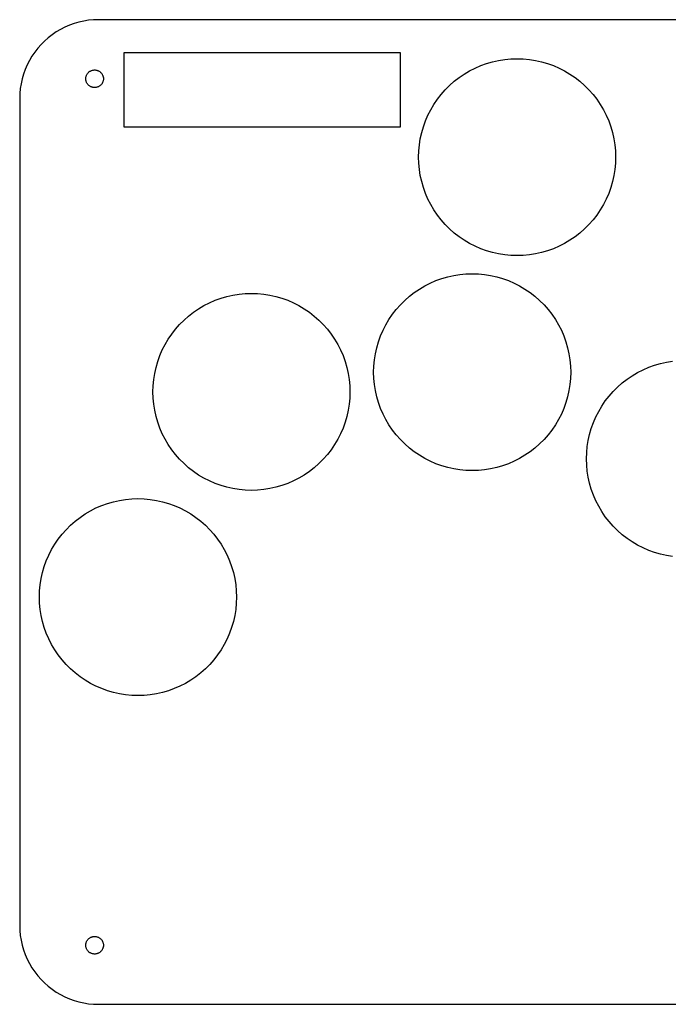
# Model space of a CAD drawing. Header units: metres. Extents: x 0 to 208, y 0 to 125.
# Tile 1 of 3: x 0 to 82, y 0 to 125. Entities that reach past the tile are written whole.
import ezdxf

# ---------------------------------------------------------------- set-up
doc = ezdxf.new("R2010")
doc.units = ezdxf.units.M

msp = doc.modelspace()

# ---------------------------------------------------------------- linework, layer by layer
for p, q in [((10, 125), (9.3721, 124.98)), ((198.5, 125), (10, 125)), ((5.18246, 123.763), (4.64174, 123.443)), ((5.7422, 124.048), (5.18246, 123.763)), ((6.31876, 124.298), (5.7422, 124.048)), ((6.90984, 124.511), (6.31876, 124.298)), ((7.51311, 124.686), (6.90984, 124.511)), ((8.12619, 124.823), (7.51311, 124.686)), ((8.74667, 124.921), (8.12619, 124.823)), ((9.3721, 124.98), (8.74667, 124.921)), ((3.62576, 122.705), (3.15453, 122.29)), ((4.12215, 123.09), (3.62576, 122.705)), ((4.64174, 123.443), (4.12215, 123.09)), ((2.29486, 121.374), (1.90984, 120.878)), ((2.71031, 121.845), (2.29486, 121.374)), ((3.15453, 122.29), (2.71031, 121.845)), ((1.55672, 120.358), (1.23694, 119.818)), ((1.90984, 120.878), (1.55672, 120.358)), ((13.25, 111.35), (13.25, 120.85)), ((13.25, 120.85), (48.25, 120.85)), ((48.25, 120.85), (48.25, 111.35)), ((61.5333, 119.951), (62.3151, 120.025)), ((62.3151, 120.025), (63.1, 120.05)), ((63.1, 120.05), (63.8849, 120.025)), ((63.8849, 120.025), (64.6667, 119.951)), ((0.95174, 119.258), (0.70224, 118.681)), ((1.23694, 119.818), (0.95174, 119.258)), ((57.0781, 118.504), (57.7778, 118.86)), ((57.7778, 118.86), (58.4984, 119.172)), ((58.4984, 119.172), (59.2373, 119.438)), ((59.2373, 119.438), (59.9914, 119.657)), ((59.9914, 119.657), (60.7577, 119.829)), ((60.7577, 119.829), (61.5333, 119.951)), ((64.6667, 119.951), (65.4423, 119.829)), ((65.4423, 119.829), (66.2086, 119.657)), ((66.2086, 119.657), (66.9627, 119.438)), ((66.9627, 119.438), (67.7016, 119.172)), ((67.7016, 119.172), (68.4222, 118.86)), ((68.4222, 118.86), (69.1219, 118.504)), ((0.48944, 118.09), (0.31416, 117.487)), ((0.70224, 118.681), (0.48944, 118.09)), ((8.37999, 117.5), (8.3822, 117.57)), ((8.3822, 117.43), (8.37999, 117.5)), ((8.3822, 117.57), (8.38882, 117.64)), ((8.38882, 117.64), (8.39983, 117.71)), ((8.39983, 117.71), (8.41518, 117.779)), ((8.41518, 117.779), (8.43481, 117.846)), ((8.43481, 117.846), (8.45865, 117.912)), ((8.45865, 117.912), (8.48659, 117.977)), ((8.48659, 117.977), (8.51852, 118.04)), ((8.51852, 118.04), (8.55435, 118.1)), ((8.55435, 118.1), (8.59389, 118.158)), ((8.59389, 118.158), (8.63702, 118.214)), ((8.63702, 118.214), (8.68355, 118.267)), ((8.68355, 118.267), (8.73331, 118.316)), ((8.73331, 118.316), (8.78607, 118.363)), ((8.78607, 118.363), (8.84167, 118.406)), ((8.84167, 118.406), (8.89987, 118.446)), ((8.89987, 118.446), (8.96043, 118.481)), ((8.96043, 118.481), (9.02312, 118.513)), ((9.02312, 118.513), (9.08769, 118.541)), ((9.08769, 118.541), (9.1539, 118.565)), ((9.1539, 118.565), (9.22147, 118.585)), ((9.22147, 118.585), (9.29013, 118.6)), ((9.29013, 118.6), (9.35962, 118.611)), ((9.35962, 118.611), (9.42967, 118.618)), ((9.42967, 118.618), (9.5, 118.62)), ((9.5, 118.62), (9.57031, 118.618)), ((9.57031, 118.618), (9.64037, 118.611)), ((9.64037, 118.611), (9.70985, 118.6)), ((9.70985, 118.6), (9.77852, 118.585)), ((9.77852, 118.585), (9.84608, 118.565)), ((9.84608, 118.565), (9.91229, 118.541)), ((9.91229, 118.541), (9.97687, 118.513)), ((9.97687, 118.513), (10.0396, 118.481)), ((10.0396, 118.481), (10.1001, 118.446)), ((10.1001, 118.446), (10.1583, 118.406)), ((10.1583, 118.406), (10.2139, 118.363)), ((10.2139, 118.363), (10.2667, 118.316)), ((10.2667, 118.316), (10.3164, 118.267)), ((10.3164, 118.267), (10.363, 118.214)), ((10.363, 118.214), (10.4061, 118.158)), ((10.4061, 118.158), (10.4456, 118.1)), ((10.4456, 118.1), (10.4815, 118.04)), ((10.4815, 118.04), (10.5134, 117.977)), ((10.5134, 117.977), (10.5413, 117.912)), ((10.5413, 117.912), (10.5652, 117.846)), ((10.5652, 117.846), (10.5848, 117.779)), ((10.5848, 117.779), (10.6002, 117.71)), ((10.6002, 117.71), (10.6112, 117.64)), ((10.6112, 117.64), (10.6178, 117.57)), ((10.6178, 117.57), (10.62, 117.5)), ((10.62, 117.5), (10.6178, 117.43)), ((55.1322, 117.181), (55.7527, 117.663)), ((55.7527, 117.663), (56.4022, 118.104)), ((56.4022, 118.104), (57.0781, 118.504)), ((69.1219, 118.504), (69.7978, 118.104)), ((69.7978, 118.104), (70.4473, 117.663)), ((70.4473, 117.663), (71.0678, 117.181)), ((0.07886, 116.253), (0.01973, 115.628)), ((0.17712, 116.874), (0.07886, 116.253)), ((0.31416, 117.487), (0.17712, 116.874)), ((8.38882, 117.36), (8.3822, 117.43)), ((8.39983, 117.29), (8.38882, 117.36)), ((8.41518, 117.221), (8.39983, 117.29)), ((8.43481, 117.154), (8.41518, 117.221)), ((8.45865, 117.088), (8.43481, 117.154)), ((8.48659, 117.023), (8.45865, 117.088)), ((8.51852, 116.96), (8.48659, 117.023)), ((8.55435, 116.9), (8.51852, 116.96)), ((8.59389, 116.842), (8.55435, 116.9)), ((8.63702, 116.786), (8.59389, 116.842)), ((8.68355, 116.733), (8.63702, 116.786)), ((8.73331, 116.684), (8.68355, 116.733)), ((8.78607, 116.637), (8.73331, 116.684)), ((8.84167, 116.594), (8.78607, 116.637)), ((8.89987, 116.554), (8.84167, 116.594)), ((8.96043, 116.519), (8.89987, 116.554)), ((9.02312, 116.487), (8.96043, 116.519)), ((9.08769, 116.459), (9.02312, 116.487)), ((9.1539, 116.435), (9.08769, 116.459)), ((9.22147, 116.415), (9.1539, 116.435)), ((9.29013, 116.4), (9.22147, 116.415)), ((9.35962, 116.389), (9.29013, 116.4)), ((9.42967, 116.382), (9.35962, 116.389)), ((9.5, 116.38), (9.42967, 116.382)), ((9.57031, 116.382), (9.5, 116.38)), ((9.64037, 116.389), (9.57031, 116.382)), ((9.70985, 116.4), (9.64037, 116.389)), ((9.77852, 116.415), (9.70985, 116.4)), ((9.84608, 116.435), (9.77852, 116.415)), ((9.91229, 116.459), (9.84608, 116.435)), ((9.97687, 116.487), (9.91229, 116.459)), ((10.0396, 116.519), (9.97687, 116.487)), ((10.1001, 116.554), (10.0396, 116.519)), ((10.1583, 116.594), (10.1001, 116.554)), ((10.2139, 116.637), (10.1583, 116.594)), ((10.2667, 116.684), (10.2139, 116.637)), ((10.3164, 116.733), (10.2667, 116.684)), ((10.363, 116.786), (10.3164, 116.733)), ((10.4061, 116.842), (10.363, 116.786)), ((10.4456, 116.9), (10.4061, 116.842)), ((10.4815, 116.96), (10.4456, 116.9)), ((10.5134, 117.023), (10.4815, 116.96)), ((10.5413, 117.088), (10.5134, 117.023)), ((10.5652, 117.154), (10.5413, 117.088)), ((10.5848, 117.221), (10.5652, 117.154)), ((10.6002, 117.29), (10.5848, 117.221)), ((10.6112, 117.36), (10.6002, 117.29)), ((10.6178, 117.43), (10.6112, 117.36)), ((53.9879, 116.107), (54.5432, 116.662)), ((54.5432, 116.662), (55.1322, 117.181)), ((71.0678, 117.181), (71.6568, 116.662)), ((71.6568, 116.662), (72.2121, 116.107)), ((0.01973, 115.628), (0, 115)), ((0, 115), (0, 10)), ((52.9873, 114.897), (53.4686, 115.518)), ((53.4686, 115.518), (53.9879, 116.107)), ((72.2121, 116.107), (72.7314, 115.518)), ((72.7314, 115.518), (73.2127, 114.897)), ((52.1462, 113.572), (52.5459, 114.248)), ((52.5459, 114.248), (52.9873, 114.897)), ((73.2127, 114.897), (73.6541, 114.248)), ((73.6541, 114.248), (74.0538, 113.572)), ((51.4778, 112.152), (51.7897, 112.872)), ((51.7897, 112.872), (52.1462, 113.572)), ((74.0538, 113.572), (74.4103, 112.872)), ((74.4103, 112.872), (74.7222, 112.152)), ((48.25, 111.35), (13.25, 111.35)), ((50.9927, 110.659), (51.2118, 111.413)), ((51.2118, 111.413), (51.4778, 112.152)), ((74.7222, 112.152), (74.9882, 111.413)), ((74.9882, 111.413), (75.2073, 110.659)), ((50.8214, 109.892), (50.9927, 110.659)), ((75.2073, 110.659), (75.3786, 109.892)), ((50.6247, 108.335), (50.6986, 109.117)), ((50.6986, 109.117), (50.8214, 109.892)), ((75.3786, 109.892), (75.5014, 109.117)), ((75.5014, 109.117), (75.5753, 108.335)), ((50.6, 107.55), (50.6247, 108.335)), ((50.6247, 106.765), (50.6, 107.55)), ((75.5753, 108.335), (75.6, 107.55)), ((75.6, 107.55), (75.5753, 106.765)), ((50.6986, 105.983), (50.6247, 106.765)), ((75.5753, 106.765), (75.5014, 105.983)), ((50.8214, 105.208), (50.6986, 105.983)), ((50.9927, 104.441), (50.8214, 105.208)), ((75.3786, 105.208), (75.2073, 104.441)), ((75.5014, 105.983), (75.3786, 105.208)), ((51.2118, 103.687), (50.9927, 104.441)), ((75.2073, 104.441), (74.9882, 103.687)), ((51.4778, 102.948), (51.2118, 103.687)), ((51.7897, 102.228), (51.4778, 102.948)), ((74.7222, 102.948), (74.4103, 102.228)), ((74.9882, 103.687), (74.7222, 102.948)), ((52.1462, 101.528), (51.7897, 102.228)), ((52.5459, 100.852), (52.1462, 101.528)), ((74.0538, 101.528), (73.6541, 100.852)), ((74.4103, 102.228), (74.0538, 101.528)), ((52.9873, 100.203), (52.5459, 100.852)), ((53.4686, 99.5822), (52.9873, 100.203)), ((73.2127, 100.203), (72.7314, 99.5822)), ((73.6541, 100.852), (73.2127, 100.203)), ((53.9879, 98.9931), (53.4686, 99.5822)), ((54.5432, 98.4379), (53.9879, 98.9931)), ((72.2121, 98.9931), (71.6568, 98.4379)), ((72.7314, 99.5822), (72.2121, 98.9931)), ((55.1322, 97.9186), (54.5432, 98.4379)), ((55.7527, 97.4373), (55.1322, 97.9186)), ((71.0678, 97.9186), (70.4473, 97.4373)), ((71.6568, 98.4379), (71.0678, 97.9186)), ((56.4022, 96.9959), (55.7527, 97.4373)), ((57.0781, 96.5962), (56.4022, 96.9959)), ((57.7778, 96.2397), (57.0781, 96.5962)), ((69.1219, 96.5962), (68.4222, 96.2397)), ((69.7978, 96.9959), (69.1219, 96.5962)), ((70.4473, 97.4373), (69.7978, 96.9959)), ((58.4984, 95.9278), (57.7778, 96.2397)), ((59.2373, 95.6618), (58.4984, 95.9278)), ((59.9914, 95.4427), (59.2373, 95.6618)), ((60.7577, 95.2714), (59.9914, 95.4427)), ((61.5333, 95.1486), (60.7577, 95.2714)), ((62.3151, 95.0747), (61.5333, 95.1486)), ((63.1, 95.05), (62.3151, 95.0747)), ((63.8849, 95.0747), (63.1, 95.05)), ((64.6667, 95.1486), (63.8849, 95.0747)), ((65.4423, 95.2714), (64.6667, 95.1486)), ((66.2086, 95.4427), (65.4423, 95.2714)), ((66.9627, 95.6618), (66.2086, 95.4427)), ((67.7016, 95.9278), (66.9627, 95.6618)), ((68.4222, 96.2397), (67.7016, 95.9278)), ((54.2914, 92.3573), (55.0577, 92.5286)), ((55.0577, 92.5286), (55.8333, 92.6514)), ((55.8333, 92.6514), (56.6151, 92.7253)), ((56.6151, 92.7253), (57.4, 92.75)), ((57.4, 92.75), (58.1849, 92.7253)), ((58.1849, 92.7253), (58.9667, 92.6514)), ((58.9667, 92.6514), (59.7423, 92.5286)), ((59.7423, 92.5286), (60.5086, 92.3573)), ((51.3781, 91.2038), (52.0778, 91.5603)), ((52.0778, 91.5603), (52.7984, 91.8722)), ((52.7984, 91.8722), (53.5373, 92.1382)), ((53.5373, 92.1382), (54.2914, 92.3573)), ((60.5086, 92.3573), (61.2627, 92.1382)), ((61.2627, 92.1382), (62.0016, 91.8722)), ((62.0016, 91.8722), (62.7222, 91.5603)), ((62.7222, 91.5603), (63.4219, 91.2038)), ((26.2914, 89.8573), (27.0577, 90.0286)), ((27.0577, 90.0286), (27.8333, 90.1514)), ((27.8333, 90.1514), (28.6151, 90.2253)), ((28.6151, 90.2253), (29.4, 90.25)), ((29.4, 90.25), (30.1849, 90.2253)), ((30.1849, 90.2253), (30.9667, 90.1514)), ((30.9667, 90.1514), (31.7423, 90.0286)), ((31.7423, 90.0286), (32.5086, 89.8573)), ((49.4322, 89.8814), (50.0527, 90.3627)), ((50.0527, 90.3627), (50.7022, 90.8041)), ((50.7022, 90.8041), (51.3781, 91.2038)), ((63.4219, 91.2038), (64.0978, 90.8041)), ((64.0978, 90.8041), (64.7473, 90.3627)), ((64.7473, 90.3627), (65.3678, 89.8814)), ((23.3781, 88.7038), (24.0778, 89.0603)), ((24.0778, 89.0603), (24.7984, 89.3722)), ((24.7984, 89.3722), (25.5373, 89.6382)), ((25.5373, 89.6382), (26.2914, 89.8573)), ((32.5086, 89.8573), (33.2627, 89.6382)), ((33.2627, 89.6382), (34.0016, 89.3722)), ((34.0016, 89.3722), (34.7222, 89.0603)), ((34.7222, 89.0603), (35.4219, 88.7038)), ((47.7686, 88.2178), (48.2879, 88.8068)), ((48.2879, 88.8068), (48.8432, 89.3621)), ((48.8432, 89.3621), (49.4322, 89.8814)), ((65.3678, 89.8814), (65.9568, 89.3621)), ((65.9568, 89.3621), (66.5121, 88.8068)), ((66.5121, 88.8068), (67.0314, 88.2178)), ((21.4322, 87.3814), (22.0527, 87.8627)), ((22.0527, 87.8627), (22.7022, 88.3041)), ((22.7022, 88.3041), (23.3781, 88.7038)), ((35.4219, 88.7038), (36.0978, 88.3041)), ((36.0978, 88.3041), (36.7473, 87.8627)), ((36.7473, 87.8627), (37.3678, 87.3814)), ((46.8459, 86.9478), (47.2873, 87.5973)), ((47.2873, 87.5973), (47.7686, 88.2178)), ((67.0314, 88.2178), (67.5127, 87.5973)), ((67.5127, 87.5973), (67.9541, 86.9478)), ((19.7686, 85.7178), (20.2879, 86.3068)), ((20.2879, 86.3068), (20.8432, 86.8621)), ((20.8432, 86.8621), (21.4322, 87.3814)), ((37.3678, 87.3814), (37.9568, 86.8621)), ((37.9568, 86.8621), (38.5121, 86.3068)), ((38.5121, 86.3068), (39.0314, 85.7178)), ((46.0897, 85.5722), (46.4462, 86.2719)), ((46.4462, 86.2719), (46.8459, 86.9478)), ((67.9541, 86.9478), (68.3538, 86.2719)), ((68.3538, 86.2719), (68.7103, 85.5722)), ((18.8459, 84.4478), (19.2873, 85.0973)), ((19.2873, 85.0973), (19.7686, 85.7178)), ((39.0314, 85.7178), (39.5127, 85.0973)), ((39.5127, 85.0973), (39.9541, 84.4478)), ((45.7778, 84.8515), (46.0897, 85.5722)), ((68.7103, 85.5722), (69.0222, 84.8515)), ((18.0897, 83.0722), (18.4462, 83.7719)), ((18.4462, 83.7719), (18.8459, 84.4478)), ((39.9541, 84.4478), (40.3538, 83.7719)), ((40.3538, 83.7719), (40.7103, 83.0722)), ((45.2927, 83.3586), (45.5118, 84.1127)), ((45.5118, 84.1127), (45.7778, 84.8515)), ((69.0222, 84.8515), (69.2882, 84.1127)), ((69.2882, 84.1127), (69.5073, 83.3586)), ((17.7778, 82.3515), (18.0897, 83.0722)), ((40.7103, 83.0722), (41.0222, 82.3515)), ((44.9986, 81.8167), (45.1214, 82.5923)), ((45.1214, 82.5923), (45.2927, 83.3586)), ((69.5073, 83.3586), (69.6786, 82.5923)), ((69.6786, 82.5923), (69.8014, 81.8167)), ((17.2927, 80.8586), (17.5118, 81.6127)), ((17.5118, 81.6127), (17.7778, 82.3515)), ((41.0222, 82.3515), (41.2882, 81.6127)), ((41.2882, 81.6127), (41.5073, 80.8586)), ((44.9247, 81.0349), (44.9986, 81.8167)), ((69.8014, 81.8167), (69.8753, 81.0349)), ((80.5373, 81.1382), (81.2914, 81.3573)), ((81.2914, 81.3573), (82.0577, 81.5286)), ((82.0577, 81.5286), (82.8333, 81.6514)), ((16.9986, 79.3167), (17.1214, 80.0923)), ((17.1214, 80.0923), (17.2927, 80.8586)), ((41.5073, 80.8586), (41.6786, 80.0923)), ((41.6786, 80.0923), (41.8014, 79.3167)), ((44.9, 80.25), (44.9247, 81.0349)), ((44.9247, 79.4651), (44.9, 80.25)), ((69.8753, 81.0349), (69.9, 80.25)), ((69.9, 80.25), (69.8753, 79.4651)), ((77.7022, 79.8041), (78.3781, 80.2038)), ((78.3781, 80.2038), (79.0778, 80.5603)), ((79.0778, 80.5603), (79.7984, 80.8722)), ((79.7984, 80.8722), (80.5373, 81.1382)), ((16.9247, 78.5349), (16.9986, 79.3167)), ((41.8014, 79.3167), (41.8753, 78.5349)), ((44.9986, 78.6833), (44.9247, 79.4651)), ((69.8753, 79.4651), (69.8014, 78.6833)), ((75.8432, 78.3621), (76.4322, 78.8814)), ((76.4322, 78.8814), (77.0527, 79.3627)), ((77.0527, 79.3627), (77.7022, 79.8041)), ((16.9, 77.75), (16.9247, 78.5349)), ((16.9247, 76.9651), (16.9, 77.75)), ((41.8753, 78.5349), (41.9, 77.75)), ((41.9, 77.75), (41.8753, 76.9651)), ((45.1214, 77.9077), (44.9986, 78.6833)), ((45.2927, 77.1414), (45.1214, 77.9077)), ((69.6786, 77.9077), (69.5073, 77.1414)), ((69.8014, 78.6833), (69.6786, 77.9077)), ((74.7686, 77.2178), (75.2879, 77.8068)), ((75.2879, 77.8068), (75.8432, 78.3621)), ((16.9986, 76.1833), (16.9247, 76.9651)), ((41.8753, 76.9651), (41.8014, 76.1833)), ((45.5118, 76.3873), (45.2927, 77.1414)), ((45.7778, 75.6484), (45.5118, 76.3873)), ((69.2882, 76.3873), (69.0222, 75.6484)), ((69.5073, 77.1414), (69.2882, 76.3873)), ((73.8459, 75.9478), (74.2873, 76.5973)), ((74.2873, 76.5973), (74.7686, 77.2178)), ((17.1214, 75.4077), (16.9986, 76.1833)), ((17.2927, 74.6414), (17.1214, 75.4077)), ((41.6786, 75.4077), (41.5073, 74.6414)), ((41.8014, 76.1833), (41.6786, 75.4077)), ((46.0897, 74.9277), (45.7778, 75.6484)), ((69.0222, 75.6484), (68.7103, 74.9277)), ((73.0897, 74.5722), (73.4462, 75.2719)), ((73.4462, 75.2719), (73.8459, 75.9478)), ((17.5118, 73.8873), (17.2927, 74.6414)), ((17.7778, 73.1484), (17.5118, 73.8873)), ((41.2882, 73.8873), (41.0222, 73.1484)), ((41.5073, 74.6414), (41.2882, 73.8873)), ((46.4462, 74.2281), (46.0897, 74.9277)), ((46.8459, 73.5522), (46.4462, 74.2281)), ((68.3538, 74.2281), (67.9541, 73.5522)), ((68.7103, 74.9277), (68.3538, 74.2281)), ((72.5118, 73.1127), (72.7778, 73.8515)), ((72.7778, 73.8515), (73.0897, 74.5722)), ((18.0897, 72.4277), (17.7778, 73.1484)), ((41.0222, 73.1484), (40.7103, 72.4277)), ((47.2873, 72.9027), (46.8459, 73.5522)), ((47.7686, 72.2822), (47.2873, 72.9027)), ((67.5127, 72.9027), (67.0314, 72.2822)), ((67.9541, 73.5522), (67.5127, 72.9027)), ((72.2927, 72.3586), (72.5118, 73.1127)), ((18.4462, 71.7281), (18.0897, 72.4277)), ((18.8459, 71.0522), (18.4462, 71.7281)), ((40.3538, 71.7281), (39.9541, 71.0522)), ((40.7103, 72.4277), (40.3538, 71.7281)), ((48.2879, 71.6932), (47.7686, 72.2822)), ((48.8432, 71.1379), (48.2879, 71.6932)), ((66.5121, 71.6932), (65.9568, 71.1379)), ((67.0314, 72.2822), (66.5121, 71.6932)), ((71.9986, 70.8167), (72.1214, 71.5923)), ((72.1214, 71.5923), (72.2927, 72.3586)), ((19.2873, 70.4027), (18.8459, 71.0522)), ((19.7686, 69.7822), (19.2873, 70.4027)), ((39.5127, 70.4027), (39.0314, 69.7822)), ((39.9541, 71.0522), (39.5127, 70.4027)), ((49.4322, 70.6186), (48.8432, 71.1379)), ((50.0527, 70.1373), (49.4322, 70.6186)), ((50.7022, 69.6959), (50.0527, 70.1373)), ((64.7473, 70.1373), (64.0978, 69.6959)), ((65.3678, 70.6186), (64.7473, 70.1373)), ((65.9568, 71.1379), (65.3678, 70.6186)), ((71.9, 69.25), (71.9247, 70.0349)), ((71.9247, 70.0349), (71.9986, 70.8167)), ((20.2879, 69.1932), (19.7686, 69.7822)), ((20.8432, 68.6379), (20.2879, 69.1932)), ((38.5121, 69.1932), (37.9568, 68.6379)), ((39.0314, 69.7822), (38.5121, 69.1932)), ((51.3781, 69.2962), (50.7022, 69.6959)), ((52.0778, 68.9397), (51.3781, 69.2962)), ((52.7984, 68.6278), (52.0778, 68.9397)), ((62.7222, 68.9397), (62.0016, 68.6278)), ((63.4219, 69.2962), (62.7222, 68.9397)), ((64.0978, 69.6959), (63.4219, 69.2962)), ((71.9247, 68.4651), (71.9, 69.25)), ((21.4322, 68.1186), (20.8432, 68.6379)), ((22.0527, 67.6373), (21.4322, 68.1186)), ((22.7022, 67.1959), (22.0527, 67.6373)), ((36.7473, 67.6373), (36.0978, 67.1959)), ((37.3678, 68.1186), (36.7473, 67.6373)), ((37.9568, 68.6379), (37.3678, 68.1186)), ((53.5373, 68.3618), (52.7984, 68.6278)), ((54.2914, 68.1427), (53.5373, 68.3618)), ((55.0577, 67.9714), (54.2914, 68.1427)), ((55.8333, 67.8486), (55.0577, 67.9714)), ((56.6151, 67.7747), (55.8333, 67.8486)), ((57.4, 67.75), (56.6151, 67.7747)), ((58.1849, 67.7747), (57.4, 67.75)), ((58.9667, 67.8486), (58.1849, 67.7747)), ((59.7423, 67.9714), (58.9667, 67.8486)), ((60.5086, 68.1427), (59.7423, 67.9714)), ((61.2627, 68.3618), (60.5086, 68.1427)), ((62.0016, 68.6278), (61.2627, 68.3618)), ((71.9986, 67.6833), (71.9247, 68.4651)), ((72.1214, 66.9077), (71.9986, 67.6833)), ((23.3781, 66.7962), (22.7022, 67.1959)), ((24.0778, 66.4397), (23.3781, 66.7962)), ((24.7984, 66.1278), (24.0778, 66.4397)), ((34.7222, 66.4397), (34.0016, 66.1278)), ((35.4219, 66.7962), (34.7222, 66.4397)), ((36.0978, 67.1959), (35.4219, 66.7962)), ((72.2927, 66.1414), (72.1214, 66.9077)), ((25.5373, 65.8618), (24.7984, 66.1278)), ((26.2914, 65.6427), (25.5373, 65.8618)), ((27.0577, 65.4714), (26.2914, 65.6427)), ((27.8333, 65.3486), (27.0577, 65.4714)), ((28.6151, 65.2747), (27.8333, 65.3486)), ((29.4, 65.25), (28.6151, 65.2747)), ((30.1849, 65.2747), (29.4, 65.25)), ((30.9667, 65.3486), (30.1849, 65.2747)), ((31.7423, 65.4714), (30.9667, 65.3486)), ((32.5086, 65.6427), (31.7423, 65.4714)), ((33.2627, 65.8618), (32.5086, 65.6427)), ((34.0016, 66.1278), (33.2627, 65.8618)), ((72.5118, 65.3873), (72.2927, 66.1414)), ((72.7778, 64.6484), (72.5118, 65.3873)), ((11.1373, 63.5882), (11.8914, 63.8073)), ((11.8914, 63.8073), (12.6577, 63.9786)), ((12.6577, 63.9786), (13.4333, 64.1014)), ((13.4333, 64.1014), (14.2151, 64.1753)), ((14.2151, 64.1753), (15, 64.2)), ((15, 64.2), (15.7849, 64.1753)), ((15.7849, 64.1753), (16.5667, 64.1014)), ((16.5667, 64.1014), (17.3423, 63.9786)), ((17.3423, 63.9786), (18.1086, 63.8073)), ((18.1086, 63.8073), (18.8627, 63.5882)), ((73.0897, 63.9277), (72.7778, 64.6484)), ((73.4462, 63.2281), (73.0897, 63.9277)), ((8.30215, 62.2541), (8.97807, 62.6538)), ((8.97807, 62.6538), (9.67775, 63.0103)), ((9.67775, 63.0103), (10.3984, 63.3222)), ((10.3984, 63.3222), (11.1373, 63.5882)), ((18.8627, 63.5882), (19.6015, 63.3222)), ((19.6015, 63.3222), (20.3222, 63.0103)), ((20.3222, 63.0103), (21.0219, 62.6538)), ((21.0219, 62.6538), (21.6978, 62.2541)), ((73.8459, 62.5522), (73.4462, 63.2281)), ((74.2873, 61.9027), (73.8459, 62.5522)), ((6.44316, 60.8121), (7.0322, 61.3314)), ((7.0322, 61.3314), (7.65268, 61.8127)), ((7.65268, 61.8127), (8.30215, 62.2541)), ((21.6978, 62.2541), (22.3473, 61.8127)), ((22.3473, 61.8127), (22.9678, 61.3314)), ((22.9678, 61.3314), (23.5568, 60.8121)), ((74.7686, 61.2822), (74.2873, 61.9027)), ((75.2879, 60.6932), (74.7686, 61.2822)), ((5.36858, 59.6678), (5.88788, 60.2568)), ((5.88788, 60.2568), (6.44316, 60.8121)), ((23.5568, 60.8121), (24.1121, 60.2568)), ((24.1121, 60.2568), (24.6314, 59.6678)), ((75.8432, 60.1379), (75.2879, 60.6932)), ((76.4322, 59.6186), (75.8432, 60.1379)), ((4.44589, 58.3978), (4.88728, 59.0473)), ((4.88728, 59.0473), (5.36858, 59.6678)), ((24.6314, 59.6678), (25.1127, 59.0473)), ((25.1127, 59.0473), (25.5541, 58.3978)), ((77.0527, 59.1373), (76.4322, 59.6186)), ((77.7022, 58.6959), (77.0527, 59.1373)), ((3.68965, 57.0222), (4.04616, 57.7219)), ((4.04616, 57.7219), (4.44589, 58.3978)), ((25.5541, 58.3978), (25.9538, 57.7219)), ((25.9538, 57.7219), (26.3103, 57.0222)), ((78.3781, 58.2962), (77.7022, 58.6959)), ((79.0778, 57.9397), (78.3781, 58.2962)), ((79.7984, 57.6278), (79.0778, 57.9397)), ((80.5373, 57.3618), (79.7984, 57.6278)), ((3.11179, 55.5627), (3.37779, 56.3015)), ((3.37779, 56.3015), (3.68965, 57.0222)), ((26.3103, 57.0222), (26.6222, 56.3015)), ((26.6222, 56.3015), (26.8882, 55.5627)), ((81.2914, 57.1427), (80.5373, 57.3618)), ((82.0577, 56.9714), (81.2914, 57.1427)), ((82.8333, 56.8486), (82.0577, 56.9714)), ((2.8927, 54.8086), (3.11179, 55.5627)), ((26.8882, 55.5627), (27.1073, 54.8086)), ((2.59856, 53.2667), (2.72141, 54.0423)), ((2.72141, 54.0423), (2.8927, 54.8086)), ((27.1073, 54.8086), (27.2786, 54.0423)), ((27.2786, 54.0423), (27.4014, 53.2667)), ((2.52466, 52.4849), (2.59856, 53.2667)), ((27.4014, 53.2667), (27.4753, 52.4849)), ((2.5, 51.7), (2.52466, 52.4849)), ((2.52466, 50.9151), (2.5, 51.7)), ((27.4753, 52.4849), (27.5, 51.7)), ((27.5, 51.7), (27.4753, 50.9151)), ((2.59856, 50.1333), (2.52466, 50.9151)), ((2.72141, 49.3577), (2.59856, 50.1333)), ((27.4014, 50.1333), (27.2786, 49.3577)), ((27.4753, 50.9151), (27.4014, 50.1333)), ((2.8927, 48.5914), (2.72141, 49.3577)), ((27.2786, 49.3577), (27.1073, 48.5914)), ((3.11179, 47.8373), (2.8927, 48.5914)), ((3.37779, 47.0984), (3.11179, 47.8373)), ((26.8882, 47.8373), (26.6222, 47.0984)), ((27.1073, 48.5914), (26.8882, 47.8373)), ((3.68965, 46.3777), (3.37779, 47.0984)), ((4.04616, 45.6781), (3.68965, 46.3777)), ((26.3103, 46.3777), (25.9538, 45.6781)), ((26.6222, 47.0984), (26.3103, 46.3777)), ((4.44589, 45.0022), (4.04616, 45.6781)), ((4.88728, 44.3527), (4.44589, 45.0022)), ((25.5541, 45.0022), (25.1127, 44.3527)), ((25.9538, 45.6781), (25.5541, 45.0022)), ((5.36858, 43.7322), (4.88728, 44.3527)), ((25.1127, 44.3527), (24.6314, 43.7322)), ((5.88788, 43.1432), (5.36858, 43.7322)), ((6.44316, 42.5879), (5.88788, 43.1432)), ((7.0322, 42.0686), (6.44316, 42.5879)), ((23.5568, 42.5879), (22.9678, 42.0686)), ((24.1121, 43.1432), (23.5568, 42.5879)), ((24.6314, 43.7322), (24.1121, 43.1432)), ((7.65268, 41.5873), (7.0322, 42.0686)), ((8.30215, 41.1459), (7.65268, 41.5873)), ((22.3473, 41.5873), (21.6978, 41.1459)), ((22.9678, 42.0686), (22.3473, 41.5873)), ((8.97807, 40.7462), (8.30215, 41.1459)), ((9.67775, 40.3896), (8.97807, 40.7462)), ((10.3984, 40.0778), (9.67775, 40.3896)), ((11.1373, 39.8118), (10.3984, 40.0778)), ((19.6015, 40.0778), (18.8627, 39.8118)), ((20.3222, 40.3896), (19.6015, 40.0778)), ((21.0219, 40.7462), (20.3222, 40.3896)), ((21.6978, 41.1459), (21.0219, 40.7462)), ((11.8914, 39.5927), (11.1373, 39.8118)), ((12.6577, 39.4214), (11.8914, 39.5927)), ((13.4333, 39.2986), (12.6577, 39.4214)), ((14.2151, 39.2247), (13.4333, 39.2986)), ((15, 39.2), (14.2151, 39.2247)), ((15.7849, 39.2247), (15, 39.2)), ((16.5667, 39.2986), (15.7849, 39.2247)), ((17.3423, 39.4214), (16.5667, 39.2986)), ((18.1086, 39.5927), (17.3423, 39.4214)), ((18.8627, 39.8118), (18.1086, 39.5927)), ((0, 10), (0.01973, 9.3721)), ((0.01973, 9.3721), (0.07886, 8.74667)), ((0.07886, 8.74667), (0.17712, 8.12619)), ((0.17712, 8.12619), (0.31416, 7.51311)), ((0.31416, 7.51311), (0.48944, 6.90984)), ((8.37999, 7.5), (8.3822, 7.57031)), ((8.3822, 7.42967), (8.37999, 7.5)), ((8.3822, 7.57031), (8.38882, 7.64037)), ((8.38882, 7.64037), (8.39983, 7.70985)), ((8.39983, 7.70985), (8.41518, 7.77852)), ((8.41518, 7.77852), (8.43481, 7.84608)), ((8.43481, 7.84608), (8.45865, 7.91229)), ((8.45865, 7.91229), (8.48659, 7.97687)), ((8.48659, 7.97687), (8.51852, 8.03955)), ((8.51852, 8.03955), (8.55435, 8.10011)), ((8.55435, 8.10011), (8.59389, 8.15831)), ((8.59389, 8.15831), (8.63702, 8.21391)), ((8.63702, 8.21391), (8.68355, 8.26668)), ((8.68355, 8.26668), (8.73331, 8.31644)), ((8.73331, 8.31644), (8.78607, 8.36296)), ((8.78607, 8.36296), (8.84167, 8.4061)), ((8.84167, 8.4061), (8.89987, 8.44563)), ((8.89987, 8.44563), (8.96043, 8.48146)), ((8.96043, 8.48146), (9.02312, 8.5134)), ((9.02312, 8.5134), (9.08769, 8.54134)), ((9.08769, 8.54134), (9.1539, 8.56517)), ((9.1539, 8.56517), (9.22147, 8.58481)), ((9.22147, 8.58481), (9.29013, 8.60016)), ((9.29013, 8.60016), (9.35962, 8.61116)), ((9.35962, 8.61116), (9.42967, 8.61778)), ((9.42967, 8.61778), (9.5, 8.62)), ((9.5, 8.62), (9.57031, 8.61778)), ((9.57031, 8.61778), (9.64037, 8.61116)), ((9.64037, 8.61116), (9.70985, 8.60016)), ((9.70985, 8.60016), (9.77852, 8.58481)), ((9.77852, 8.58481), (9.84608, 8.56517)), ((9.84608, 8.56517), (9.91229, 8.54134)), ((9.91229, 8.54134), (9.97687, 8.5134)), ((9.97687, 8.5134), (10.0396, 8.48146)), ((10.0396, 8.48146), (10.1001, 8.44563)), ((10.1001, 8.44563), (10.1583, 8.4061)), ((10.1583, 8.4061), (10.2139, 8.36296)), ((10.2139, 8.36296), (10.2667, 8.31644)), ((10.2667, 8.31644), (10.3164, 8.26668)), ((10.3164, 8.26668), (10.363, 8.21391)), ((10.363, 8.21391), (10.4061, 8.15831)), ((10.4061, 8.15831), (10.4456, 8.10011)), ((10.4456, 8.10011), (10.4815, 8.03955)), ((10.4815, 8.03955), (10.5134, 7.97687)), ((10.5134, 7.97687), (10.5413, 7.91229)), ((10.5413, 7.91229), (10.5652, 7.84608)), ((10.5652, 7.84608), (10.5848, 7.77852)), ((10.5848, 7.77852), (10.6002, 7.70985)), ((10.6002, 7.70985), (10.6112, 7.64037)), ((10.6112, 7.64037), (10.6178, 7.57031)), ((10.6178, 7.57031), (10.62, 7.5)), ((10.62, 7.5), (10.6178, 7.42967)), ((0.48944, 6.90984), (0.70224, 6.31876)), ((0.70224, 6.31876), (0.95174, 5.7422)), ((8.38882, 7.35962), (8.3822, 7.42967)), ((8.39983, 7.29013), (8.38882, 7.35962)), ((8.41518, 7.22147), (8.39983, 7.29013)), ((8.43481, 7.1539), (8.41518, 7.22147)), ((8.45865, 7.08769), (8.43481, 7.1539)), ((8.48659, 7.02312), (8.45865, 7.08769)), ((8.51852, 6.96043), (8.48659, 7.02312)), ((8.55435, 6.89987), (8.51852, 6.96043)), ((8.59389, 6.84167), (8.55435, 6.89987)), ((8.63702, 6.78607), (8.59389, 6.84167)), ((8.68355, 6.73331), (8.63702, 6.78607)), ((8.73331, 6.68355), (8.68355, 6.73331)), ((8.78607, 6.63702), (8.73331, 6.68355)), ((8.84167, 6.59389), (8.78607, 6.63702)), ((8.89987, 6.55435), (8.84167, 6.59389)), ((8.96043, 6.51852), (8.89987, 6.55435)), ((9.02312, 6.48659), (8.96043, 6.51852)), ((9.08769, 6.45865), (9.02312, 6.48659)), ((9.1539, 6.43481), (9.08769, 6.45865)), ((9.22147, 6.41518), (9.1539, 6.43481)), ((9.29013, 6.39983), (9.22147, 6.41518)), ((9.35962, 6.38882), (9.29013, 6.39983)), ((9.42967, 6.3822), (9.35962, 6.38882)), ((9.5, 6.37999), (9.42967, 6.3822)), ((9.57031, 6.3822), (9.5, 6.37999)), ((9.64037, 6.38882), (9.57031, 6.3822)), ((9.70985, 6.39983), (9.64037, 6.38882)), ((9.77852, 6.41518), (9.70985, 6.39983)), ((9.84608, 6.43481), (9.77852, 6.41518)), ((9.91229, 6.45865), (9.84608, 6.43481)), ((9.97687, 6.48659), (9.91229, 6.45865)), ((10.0396, 6.51852), (9.97687, 6.48659)), ((10.1001, 6.55435), (10.0396, 6.51852)), ((10.1583, 6.59389), (10.1001, 6.55435)), ((10.2139, 6.63702), (10.1583, 6.59389)), ((10.2667, 6.68355), (10.2139, 6.63702)), ((10.3164, 6.73331), (10.2667, 6.68355)), ((10.363, 6.78607), (10.3164, 6.73331)), ((10.4061, 6.84167), (10.363, 6.78607)), ((10.4456, 6.89987), (10.4061, 6.84167)), ((10.4815, 6.96043), (10.4456, 6.89987)), ((10.5134, 7.02312), (10.4815, 6.96043)), ((10.5413, 7.08769), (10.5134, 7.02312)), ((10.5652, 7.1539), (10.5413, 7.08769)), ((10.5848, 7.22147), (10.5652, 7.1539)), ((10.6002, 7.29013), (10.5848, 7.22147)), ((10.6112, 7.35962), (10.6002, 7.29013)), ((10.6178, 7.42967), (10.6112, 7.35962)), ((0.95174, 5.7422), (1.23694, 5.18246)), ((1.23694, 5.18246), (1.55672, 4.64174)), ((1.55672, 4.64174), (1.90984, 4.12215)), ((1.90984, 4.12215), (2.29486, 3.62576)), ((2.29486, 3.62576), (2.71031, 3.15453)), ((2.71031, 3.15453), (3.15453, 2.71031)), ((3.15453, 2.71031), (3.62576, 2.29486)), ((3.62576, 2.29486), (4.12215, 1.90984)), ((4.12215, 1.90984), (4.64174, 1.55672)), ((4.64174, 1.55672), (5.18246, 1.23694)), ((5.18246, 1.23694), (5.7422, 0.95174)), ((5.7422, 0.95174), (6.31876, 0.70224)), ((6.31876, 0.70224), (6.90984, 0.48944)), ((6.90984, 0.48944), (7.51311, 0.31416)), ((7.51311, 0.31416), (8.12619, 0.17712)), ((8.12619, 0.17712), (8.74667, 0.07886)), ((8.74667, 0.07886), (9.3721, 0.01973)), ((9.3721, 0.01973), (10, 0)), ((10, 0), (198.5, 0))]:
    msp.add_line(p, q)

doc.saveas('drawing.dxf')
